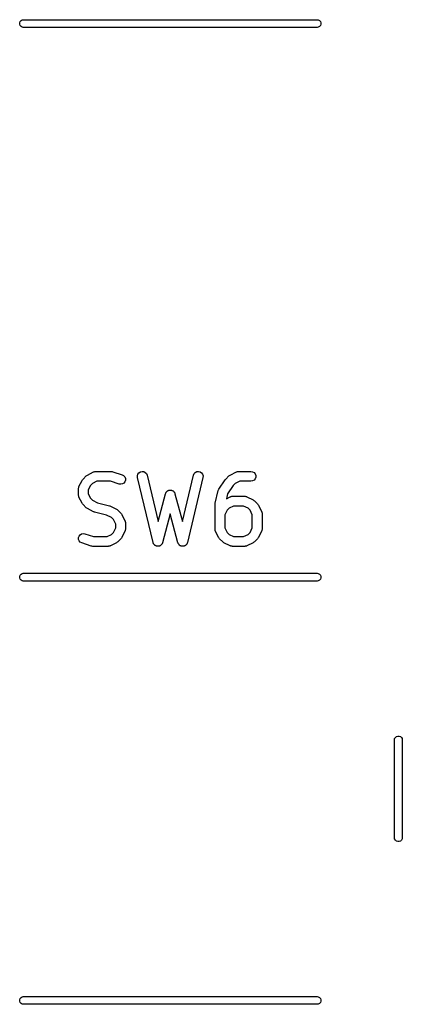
# Model space of a CAD drawing. Extents: x 76.7 to 113.3, y -101.6 to -38.8.
# Tile 9 of 11: x 92.9 to 98.8, y -69.6 to -54.4. Entities that reach past the tile are written whole.
import ezdxf

# ---------------------------------------------------------------- set-up
doc = ezdxf.new("R2010")
doc.units = 0
doc.header["$MEASUREMENT"] = 0
doc.layers.add('BLACK', color=7, linetype='CONTINUOUS')

msp = doc.modelspace()

# ---------------------------------------------------------------- linework, layer by layer
at = {"layer": 'BLACK', "linetype": 'CONTINUOUS'}
for p, q in [((92.94, -54.4894), (92.9472, -54.4695)), ((92.94, -54.5106), (92.94, -54.4894)), ((92.9472, -54.5305), (92.94, -54.5106)), ((92.9472, -54.4695), (92.9608, -54.4533)), ((92.9608, -54.5467), (92.9472, -54.5305)), ((92.9608, -54.4533), (92.9792, -54.4427)), ((92.9792, -54.5573), (92.9608, -54.5467)), ((92.9792, -54.4427), (92.9948, -54.44)), ((92.9948, -54.56), (92.9792, -54.5573)), ((92.9948, -54.44), (97.5052, -54.44)), ((97.5052, -54.56), (92.9948, -54.56)), ((97.5052, -54.44), (97.5208, -54.4427)), ((97.5208, -54.5573), (97.5052, -54.56)), ((97.5208, -54.4427), (97.5392, -54.4533)), ((97.5392, -54.5467), (97.5208, -54.5573)), ((97.5392, -54.4533), (97.5528, -54.4695)), ((97.5528, -54.5305), (97.5392, -54.5467)), ((97.5528, -54.4695), (97.56, -54.4894)), ((97.56, -54.5106), (97.5528, -54.5305)), ((97.56, -54.4894), (97.56, -54.5106)), ((93.9784, -61.4329), (94.0736, -61.3853)), ((94.0736, -61.3853), (94.0777, -61.3841)), ((94.0777, -61.3841), (94.0815, -61.3819)), ((94.0815, -61.3819), (94.0901, -61.3804)), ((94.0901, -61.3804), (94.0986, -61.3779)), ((94.0986, -61.3779), (94.1029, -61.3781)), ((94.1029, -61.3781), (94.1071, -61.3774)), ((94.1071, -61.3774), (94.3452, -61.3774)), ((94.3452, -61.3774), (94.3571, -61.3795)), ((94.3571, -61.3795), (94.369, -61.3812)), ((94.369, -61.3812), (94.5118, -61.4288)), ((94.7699, -61.3979), (94.7916, -61.3835)), ((94.7916, -61.3835), (94.817, -61.3775)), ((94.817, -61.3775), (94.8429, -61.3805)), ((94.8429, -61.3805), (94.8662, -61.3922)), ((95.6338, -61.3922), (95.6571, -61.3805)), ((95.6571, -61.3805), (95.683, -61.3775)), ((95.683, -61.3775), (95.7083, -61.3835)), ((95.7083, -61.3835), (95.7301, -61.3979)), ((96.1688, -61.4329), (96.2641, -61.3853)), ((96.2641, -61.3853), (96.2682, -61.3841)), ((96.2682, -61.3841), (96.272, -61.3819)), ((96.272, -61.3819), (96.2806, -61.3804)), ((96.2806, -61.3804), (96.289, -61.3779)), ((96.289, -61.3779), (96.2934, -61.3781)), ((96.2934, -61.3781), (96.2976, -61.3774)), ((96.2976, -61.3774), (96.4881, -61.3774)), ((96.4881, -61.3774), (96.5137, -61.3819)), ((96.5137, -61.3819), (96.5363, -61.3949)), ((93.8496, -61.6093), (93.8972, -61.5141)), ((93.8972, -61.5141), (93.9044, -61.5044)), ((93.9044, -61.5044), (93.9113, -61.4946)), ((93.9113, -61.4946), (93.9589, -61.447)), ((93.9589, -61.447), (93.9687, -61.4401)), ((93.9687, -61.4401), (93.9784, -61.4329)), ((94.1248, -61.5274), (94.0563, -61.5616)), ((94.3331, -61.5274), (94.1248, -61.5274)), ((94.4644, -61.5712), (94.3331, -61.5274)), ((94.5118, -61.4288), (94.5347, -61.4413)), ((94.5347, -61.4413), (94.552, -61.4607)), ((94.554, -61.5357), (94.5379, -61.5561)), ((94.552, -61.4607), (94.5616, -61.485)), ((94.5623, -61.511), (94.554, -61.5357)), ((94.5616, -61.485), (94.5623, -61.511)), ((94.7469, -61.4437), (94.7544, -61.4188)), ((94.7485, -61.4698), (94.7469, -61.4437)), ((94.9866, -62.4698), (94.7485, -61.4698)), ((94.7544, -61.4188), (94.7699, -61.3979)), ((94.8662, -61.3922), (94.884, -61.4111)), ((94.884, -61.4111), (94.8944, -61.435)), ((94.8944, -61.435), (95.0636, -62.1459)), ((95.4364, -62.1459), (95.6056, -61.435)), ((95.7515, -61.4698), (95.5134, -62.4698)), ((95.6056, -61.435), (95.616, -61.4111)), ((95.616, -61.4111), (95.6338, -61.3922)), ((95.7301, -61.3979), (95.7456, -61.4188)), ((95.7456, -61.4188), (95.7531, -61.4437)), ((95.7531, -61.4437), (95.7515, -61.4698)), ((95.9971, -61.6489), (96.0924, -61.506)), ((96.0924, -61.506), (96.0975, -61.5007)), ((96.0975, -61.5007), (96.1017, -61.4946)), ((96.1017, -61.4946), (96.1493, -61.447)), ((96.1493, -61.447), (96.1592, -61.4401)), ((96.1592, -61.4401), (96.1688, -61.4329)), ((96.3153, -61.5274), (96.2468, -61.5616)), ((96.4881, -61.5274), (96.3153, -61.5274)), ((96.5137, -61.5229), (96.4881, -61.5274)), ((96.5363, -61.5098), (96.5137, -61.5229)), ((96.5363, -61.3949), (96.553, -61.4149)), ((96.553, -61.4899), (96.5363, -61.5098)), ((96.553, -61.4149), (96.562, -61.4394)), ((96.562, -61.4654), (96.553, -61.4899)), ((96.562, -61.4394), (96.562, -61.4654)), ((93.8417, -61.6429), (93.8424, -61.6386)), ((93.8417, -61.7381), (93.8417, -61.6429)), ((93.8422, -61.6343), (93.8447, -61.6259)), ((93.8424, -61.6386), (93.8422, -61.6343)), ((93.8447, -61.6259), (93.8462, -61.6172)), ((93.8462, -61.6172), (93.8484, -61.6135)), ((93.8484, -61.6135), (93.8496, -61.6093)), ((94.0259, -61.592), (93.9917, -61.6606)), ((93.9917, -61.6606), (93.9917, -61.7204)), ((94.0563, -61.5616), (94.0259, -61.592)), ((94.4901, -61.575), (94.4644, -61.5712)), ((94.5157, -61.5697), (94.4901, -61.575)), ((94.5379, -61.5561), (94.5157, -61.5697)), ((95.1932, -61.6904), (95.197, -61.685)), ((95.197, -61.685), (95.2023, -61.6813)), ((95.2023, -61.6813), (95.2069, -61.6767)), ((95.2069, -61.6767), (95.2129, -61.6739)), ((95.2129, -61.6739), (95.2184, -61.6701)), ((95.2184, -61.6701), (95.2246, -61.6684)), ((95.2246, -61.6684), (95.2305, -61.6657)), ((95.2305, -61.6657), (95.2371, -61.6651)), ((95.2371, -61.6651), (95.2436, -61.6634)), ((95.2436, -61.6634), (95.25, -61.6639)), ((95.25, -61.6639), (95.2564, -61.6634)), ((95.2564, -61.6634), (95.2629, -61.6651)), ((95.2629, -61.6651), (95.2695, -61.6657)), ((95.2695, -61.6657), (95.2754, -61.6684)), ((95.2754, -61.6684), (95.2816, -61.6701)), ((95.2816, -61.6701), (95.2871, -61.6739)), ((95.2871, -61.6739), (95.2931, -61.6767)), ((95.2931, -61.6767), (95.2977, -61.6813)), ((95.2977, -61.6813), (95.303, -61.685)), ((95.303, -61.685), (95.3068, -61.6904)), ((95.9391, -61.8628), (95.9868, -61.6723)), ((95.9868, -61.6723), (95.9919, -61.6607)), ((95.9919, -61.6607), (95.9971, -61.6489)), ((96.213, -61.5954), (96.1291, -61.7213)), ((96.2468, -61.5616), (96.213, -61.5954)), ((93.8424, -61.7424), (93.8417, -61.7381)), ((93.8422, -61.7467), (93.8424, -61.7424)), ((93.8447, -61.7551), (93.8422, -61.7467)), ((93.8462, -61.7637), (93.8447, -61.7551)), ((93.8484, -61.7675), (93.8462, -61.7637)), ((93.8496, -61.7716), (93.8484, -61.7675)), ((93.8972, -61.8669), (93.8496, -61.7716)), ((93.9917, -61.7204), (94.0259, -61.7889)), ((94.0259, -61.7889), (94.0563, -61.8193)), ((94.0563, -61.8193), (94.1333, -61.8578)), ((95.0636, -62.1459), (95.1775, -61.7188)), ((95.1775, -61.7188), (95.1803, -61.7127)), ((95.1803, -61.7127), (95.1821, -61.7063)), ((95.1821, -61.7063), (95.1858, -61.701)), ((95.1858, -61.701), (95.1885, -61.6951)), ((95.1885, -61.6951), (95.1932, -61.6904)), ((95.3068, -61.6904), (95.3115, -61.6951)), ((95.3115, -61.6951), (95.3142, -61.701)), ((95.3142, -61.701), (95.3179, -61.7063)), ((95.3179, -61.7063), (95.3197, -61.7127)), ((95.3197, -61.7127), (95.3225, -61.7188)), ((95.3225, -61.7188), (95.4364, -62.1459)), ((96.1291, -61.7213), (96.1106, -61.7954)), ((96.1106, -61.7954), (96.1688, -61.7663)), ((96.1688, -61.7663), (96.173, -61.765)), ((96.173, -61.765), (96.1767, -61.7629)), ((96.1767, -61.7629), (96.1854, -61.7613)), ((96.1854, -61.7613), (96.1938, -61.7588)), ((96.1938, -61.7588), (96.1981, -61.7591)), ((96.1981, -61.7591), (96.2024, -61.7583)), ((96.2024, -61.7583), (96.3929, -61.7583)), ((96.3929, -61.7583), (96.3971, -61.7591)), ((96.3971, -61.7591), (96.4014, -61.7588)), ((96.4014, -61.7588), (96.4099, -61.7613)), ((96.4099, -61.7613), (96.4185, -61.7629)), ((96.4185, -61.7629), (96.4223, -61.765)), ((96.4223, -61.765), (96.4264, -61.7663)), ((96.4264, -61.7663), (96.5216, -61.8139)), ((96.5216, -61.8139), (96.5313, -61.821)), ((96.5313, -61.821), (96.5411, -61.8279)), ((96.5411, -61.8279), (96.5887, -61.8755)), ((93.9044, -61.8765), (93.8972, -61.8669)), ((93.9113, -61.8864), (93.9044, -61.8765)), ((93.9589, -61.934), (93.9113, -61.8864)), ((93.9687, -61.9409), (93.9589, -61.934)), ((93.9784, -61.948), (93.9687, -61.9409)), ((94.0736, -61.9957), (93.9784, -61.948)), ((94.1333, -61.8578), (94.3158, -61.9034)), ((94.3158, -61.9034), (94.3233, -61.9068)), ((94.3233, -61.9068), (94.3312, -61.9091)), ((94.3312, -61.9091), (94.4264, -61.9567)), ((94.4264, -61.9567), (94.4361, -61.9639)), ((94.4361, -61.9639), (94.4459, -61.9708)), ((94.4459, -61.9708), (94.4935, -62.0184)), ((95.9369, -61.881), (95.9385, -61.8719)), ((95.9369, -62.2619), (95.9369, -61.881)), ((95.9385, -61.8719), (95.9391, -61.8628)), ((96.1212, -61.973), (96.0869, -62.0415)), ((96.1516, -61.9426), (96.1212, -61.973)), ((96.2201, -61.9083), (96.1516, -61.9426)), ((96.3752, -61.9083), (96.2201, -61.9083)), ((96.4437, -61.9426), (96.3752, -61.9083)), ((96.4741, -61.973), (96.4437, -61.9426)), ((96.5083, -62.0415), (96.4741, -61.973)), ((96.5887, -61.8755), (96.5956, -61.8854)), ((96.5956, -61.8854), (96.6028, -61.895)), ((96.6028, -61.895), (96.6504, -61.9903)), ((96.6504, -61.9903), (96.6516, -61.9944)), ((94.0815, -61.998), (94.0736, -61.9957)), ((94.089, -62.0013), (94.0815, -61.998)), ((94.2714, -62.047), (94.089, -62.0013)), ((94.3484, -62.0854), (94.2714, -62.047)), ((94.3788, -62.1159), (94.3484, -62.0854)), ((94.4131, -62.1844), (94.3788, -62.1159)), ((94.4935, -62.0184), (94.5004, -62.0282)), ((94.5004, -62.0282), (94.5076, -62.0379)), ((94.5076, -62.0379), (94.5552, -62.1331)), ((94.5552, -62.1331), (94.5564, -62.1373)), ((94.5564, -62.1373), (94.5586, -62.141)), ((94.5586, -62.141), (94.5601, -62.1497)), ((95.25, -62.0292), (95.132, -62.4717)), ((95.368, -62.4717), (95.25, -62.0292)), ((96.0869, -62.0415), (96.0869, -62.2442)), ((96.5083, -62.2442), (96.5083, -62.0415)), ((96.6516, -61.9944), (96.6538, -61.9982)), ((96.6538, -61.9982), (96.6553, -62.0068)), ((96.6553, -62.0068), (96.6578, -62.0152)), ((96.6578, -62.0152), (96.6576, -62.0195)), ((96.6576, -62.0195), (96.6583, -62.0238)), ((96.6583, -62.0238), (96.6583, -62.2619)), ((94.3788, -62.3127), (94.4131, -62.2442)), ((94.4131, -62.2442), (94.4131, -62.1844)), ((94.5564, -62.2913), (94.5552, -62.2954)), ((94.5586, -62.2876), (94.5564, -62.2913)), ((94.5601, -62.2789), (94.5586, -62.2876)), ((94.5601, -62.1497), (94.5626, -62.1581)), ((94.5626, -62.2705), (94.5601, -62.2789)), ((94.5626, -62.1581), (94.5623, -62.1624)), ((94.5623, -62.1624), (94.5631, -62.1667)), ((94.5631, -62.2619), (94.5623, -62.2662)), ((94.5623, -62.2662), (94.5626, -62.2705)), ((94.5631, -62.1667), (94.5631, -62.2619)), ((95.9377, -62.2662), (95.9369, -62.2619)), ((95.9374, -62.2705), (95.9377, -62.2662)), ((95.9399, -62.2789), (95.9374, -62.2705)), ((95.9414, -62.2876), (95.9399, -62.2789)), ((95.9436, -62.2913), (95.9414, -62.2876)), ((95.9448, -62.2954), (95.9436, -62.2913)), ((96.0869, -62.2442), (96.1212, -62.3127)), ((96.4741, -62.3127), (96.5083, -62.2442)), ((96.6516, -62.2913), (96.6504, -62.2954)), ((96.6538, -62.2876), (96.6516, -62.2913)), ((96.6553, -62.2789), (96.6538, -62.2876)), ((96.6578, -62.2705), (96.6553, -62.2789)), ((96.6583, -62.2619), (96.6576, -62.2662)), ((96.6576, -62.2662), (96.6578, -62.2705)), ((93.8425, -62.3938), (93.8507, -62.369)), ((93.8432, -62.4198), (93.8425, -62.3938)), ((93.8528, -62.444), (93.8432, -62.4198)), ((93.8507, -62.369), (93.8669, -62.3486)), ((93.87, -62.4635), (93.8528, -62.444)), ((93.8669, -62.3486), (93.8891, -62.335)), ((93.8891, -62.335), (93.9146, -62.3298)), ((93.9146, -62.3298), (93.9404, -62.3336)), ((93.9404, -62.3336), (94.0717, -62.3774)), ((94.0717, -62.3774), (94.2799, -62.3774)), ((94.2799, -62.3774), (94.3484, -62.3431)), ((94.3484, -62.3431), (94.3788, -62.3127)), ((94.4935, -62.4102), (94.4459, -62.4578)), ((94.5004, -62.4003), (94.4935, -62.4102)), ((94.5076, -62.3907), (94.5004, -62.4003)), ((94.5552, -62.2954), (94.5076, -62.3907)), ((95.9924, -62.3907), (95.9448, -62.2954)), ((95.9996, -62.4003), (95.9924, -62.3907)), ((96.0065, -62.4102), (95.9996, -62.4003)), ((96.0541, -62.4578), (96.0065, -62.4102)), ((96.1212, -62.3127), (96.1516, -62.3431)), ((96.1516, -62.3431), (96.2201, -62.3774)), ((96.2201, -62.3774), (96.3752, -62.3774)), ((96.3752, -62.3774), (96.4437, -62.3431)), ((96.4437, -62.3431), (96.4741, -62.3127)), ((96.5887, -62.4102), (96.5411, -62.4578)), ((96.5956, -62.4003), (96.5887, -62.4102)), ((96.6028, -62.3907), (96.5956, -62.4003)), ((96.6504, -62.2954), (96.6028, -62.3907)), ((93.8929, -62.4759), (93.87, -62.4635)), ((94.0358, -62.5235), (93.8929, -62.4759)), ((94.0477, -62.5253), (94.0358, -62.5235)), ((94.0595, -62.5274), (94.0477, -62.5253)), ((94.2976, -62.5274), (94.0595, -62.5274)), ((94.3019, -62.5266), (94.2976, -62.5274)), ((94.3062, -62.5269), (94.3019, -62.5266)), ((94.3146, -62.5244), (94.3062, -62.5269)), ((94.3233, -62.5229), (94.3146, -62.5244)), ((94.327, -62.5207), (94.3233, -62.5229)), ((94.3312, -62.5195), (94.327, -62.5207)), ((94.4264, -62.4718), (94.3312, -62.5195)), ((94.4361, -62.4647), (94.4264, -62.4718)), ((94.4459, -62.4578), (94.4361, -62.4647)), ((94.9896, -62.4768), (94.9866, -62.4698)), ((94.9916, -62.4842), (94.9896, -62.4768)), ((94.9947, -62.4886), (94.9916, -62.4842)), ((94.9969, -62.4937), (94.9947, -62.4886)), ((95.0022, -62.4992), (94.9969, -62.4937)), ((95.0066, -62.5055), (95.0022, -62.4992)), ((95.011, -62.5086), (95.0066, -62.5055)), ((95.0148, -62.5126), (95.011, -62.5086)), ((95.0216, -62.516), (95.0148, -62.5126)), ((95.0279, -62.5204), (95.0216, -62.516)), ((95.0332, -62.5218), (95.0279, -62.5204)), ((95.0381, -62.5243), (95.0332, -62.5218)), ((95.0457, -62.5251), (95.0381, -62.5243)), ((95.0531, -62.5271), (95.0457, -62.5251)), ((95.0585, -62.5266), (95.0531, -62.5271)), ((95.064, -62.5272), (95.0585, -62.5266)), ((95.0714, -62.5255), (95.064, -62.5272)), ((95.079, -62.5248), (95.0714, -62.5255)), ((95.084, -62.5225), (95.079, -62.5248)), ((95.0893, -62.5212), (95.084, -62.5225)), ((95.0957, -62.517), (95.0893, -62.5212)), ((95.1026, -62.5138), (95.0957, -62.517)), ((95.1065, -62.5099), (95.1026, -62.5138)), ((95.111, -62.5069), (95.1065, -62.5099)), ((95.1156, -62.5007), (95.111, -62.5069)), ((95.121, -62.4953), (95.1156, -62.5007)), ((95.1233, -62.4904), (95.121, -62.4953)), ((95.1266, -62.486), (95.1233, -62.4904)), ((95.1288, -62.4786), (95.1266, -62.486)), ((95.132, -62.4717), (95.1288, -62.4786)), ((95.3712, -62.4786), (95.368, -62.4717)), ((95.3734, -62.486), (95.3712, -62.4786)), ((95.3767, -62.4904), (95.3734, -62.486)), ((95.379, -62.4953), (95.3767, -62.4904)), ((95.3844, -62.5007), (95.379, -62.4953)), ((95.389, -62.5069), (95.3844, -62.5007)), ((95.3935, -62.5099), (95.389, -62.5069)), ((95.3974, -62.5138), (95.3935, -62.5099)), ((95.4043, -62.517), (95.3974, -62.5138)), ((95.4107, -62.5212), (95.4043, -62.517)), ((95.416, -62.5225), (95.4107, -62.5212)), ((95.421, -62.5248), (95.416, -62.5225)), ((95.4286, -62.5255), (95.421, -62.5248)), ((95.436, -62.5272), (95.4286, -62.5255)), ((95.4415, -62.5266), (95.436, -62.5272)), ((95.4469, -62.5271), (95.4415, -62.5266)), ((95.4543, -62.5251), (95.4469, -62.5271)), ((95.4619, -62.5243), (95.4543, -62.5251)), ((95.4668, -62.5218), (95.4619, -62.5243)), ((95.4721, -62.5204), (95.4668, -62.5218)), ((95.4784, -62.516), (95.4721, -62.5204)), ((95.4852, -62.5126), (95.4784, -62.516)), ((95.489, -62.5086), (95.4852, -62.5126)), ((95.4934, -62.5055), (95.489, -62.5086)), ((95.4978, -62.4992), (95.4934, -62.5055)), ((95.5031, -62.4937), (95.4978, -62.4992)), ((95.5053, -62.4886), (95.5031, -62.4937)), ((95.5084, -62.4842), (95.5053, -62.4886)), ((95.5104, -62.4768), (95.5084, -62.4842)), ((95.5134, -62.4698), (95.5104, -62.4768)), ((96.0639, -62.4647), (96.0541, -62.4578)), ((96.0736, -62.4718), (96.0639, -62.4647)), ((96.1688, -62.5195), (96.0736, -62.4718)), ((96.173, -62.5207), (96.1688, -62.5195)), ((96.1767, -62.5229), (96.173, -62.5207)), ((96.1854, -62.5244), (96.1767, -62.5229)), ((96.1938, -62.5269), (96.1854, -62.5244)), ((96.1981, -62.5266), (96.1938, -62.5269)), ((96.2024, -62.5274), (96.1981, -62.5266)), ((96.3929, -62.5274), (96.2024, -62.5274)), ((96.3971, -62.5266), (96.3929, -62.5274)), ((96.4014, -62.5269), (96.3971, -62.5266)), ((96.4099, -62.5244), (96.4014, -62.5269)), ((96.4185, -62.5229), (96.4099, -62.5244)), ((96.4223, -62.5207), (96.4185, -62.5229)), ((96.4264, -62.5195), (96.4223, -62.5207)), ((96.5216, -62.4718), (96.4264, -62.5195)), ((96.5313, -62.4647), (96.5216, -62.4718)), ((96.5411, -62.4578), (96.5313, -62.4647)), ((92.94, -62.9894), (92.9472, -62.9695)), ((92.94, -63.0106), (92.94, -62.9894)), ((92.9472, -63.0305), (92.94, -63.0106)), ((92.9472, -62.9695), (92.9608, -62.9533)), ((92.9608, -63.0467), (92.9472, -63.0305)), ((92.9608, -62.9533), (92.9792, -62.9427)), ((92.9792, -63.0573), (92.9608, -63.0467)), ((92.9792, -62.9427), (92.9948, -62.94)), ((92.9948, -62.94), (97.5052, -62.94)), ((97.5052, -62.94), (97.5208, -62.9427)), ((97.5208, -62.9427), (97.5392, -62.9533)), ((97.5392, -63.0467), (97.5208, -63.0573)), ((97.5392, -62.9533), (97.5528, -62.9695)), ((97.5528, -63.0305), (97.5392, -63.0467)), ((97.5528, -62.9695), (97.56, -62.9894)), ((97.56, -63.0106), (97.5528, -63.0305)), ((97.56, -62.9894), (97.56, -63.0106)), ((92.9948, -63.06), (92.9792, -63.0573)), ((97.5052, -63.06), (92.9948, -63.06)), ((97.5208, -63.0573), (97.5052, -63.06)), ((98.6927, -65.4792), (98.7033, -65.4608)), ((98.7033, -65.4608), (98.7195, -65.4472)), ((98.7195, -65.4472), (98.7394, -65.44)), ((98.7394, -65.44), (98.7606, -65.44)), ((98.7606, -65.44), (98.7805, -65.4472)), ((98.7805, -65.4472), (98.7967, -65.4608)), ((98.7967, -65.4608), (98.8073, -65.4792)), ((98.69, -65.4948), (98.6927, -65.4792)), ((98.69, -67.0052), (98.69, -65.4948)), ((98.8073, -65.4792), (98.81, -65.4948)), ((98.81, -65.4948), (98.81, -67.0052)), ((98.6927, -67.0208), (98.69, -67.0052)), ((98.7033, -67.0392), (98.6927, -67.0208)), ((98.7195, -67.0528), (98.7033, -67.0392)), ((98.7394, -67.06), (98.7195, -67.0528)), ((98.7606, -67.06), (98.7394, -67.06)), ((98.7805, -67.0528), (98.7606, -67.06)), ((98.7967, -67.0392), (98.7805, -67.0528)), ((98.8073, -67.0208), (98.7967, -67.0392)), ((98.81, -67.0052), (98.8073, -67.0208)), ((92.94, -69.4894), (92.9472, -69.4695)), ((92.94, -69.5106), (92.94, -69.4894)), ((92.9472, -69.5305), (92.94, -69.5106)), ((92.9472, -69.4695), (92.9608, -69.4533)), ((92.9608, -69.5467), (92.9472, -69.5305)), ((92.9608, -69.4533), (92.9792, -69.4427)), ((92.9792, -69.5573), (92.9608, -69.5467)), ((92.9792, -69.4427), (92.9948, -69.44)), ((92.9948, -69.44), (97.5052, -69.44)), ((97.5052, -69.44), (97.5208, -69.4427)), ((97.5208, -69.4427), (97.5392, -69.4533)), ((97.5392, -69.5467), (97.5208, -69.5573)), ((97.5392, -69.4533), (97.5528, -69.4695)), ((97.5528, -69.5305), (97.5392, -69.5467)), ((97.5528, -69.4695), (97.56, -69.4894)), ((97.56, -69.5106), (97.5528, -69.5305)), ((97.56, -69.4894), (97.56, -69.5106)), ((92.9948, -69.56), (92.9792, -69.5573)), ((97.5052, -69.56), (92.9948, -69.56)), ((97.5208, -69.5573), (97.5052, -69.56))]:
    msp.add_line(p, q, dxfattribs=at)

doc.saveas('drawing.dxf')
